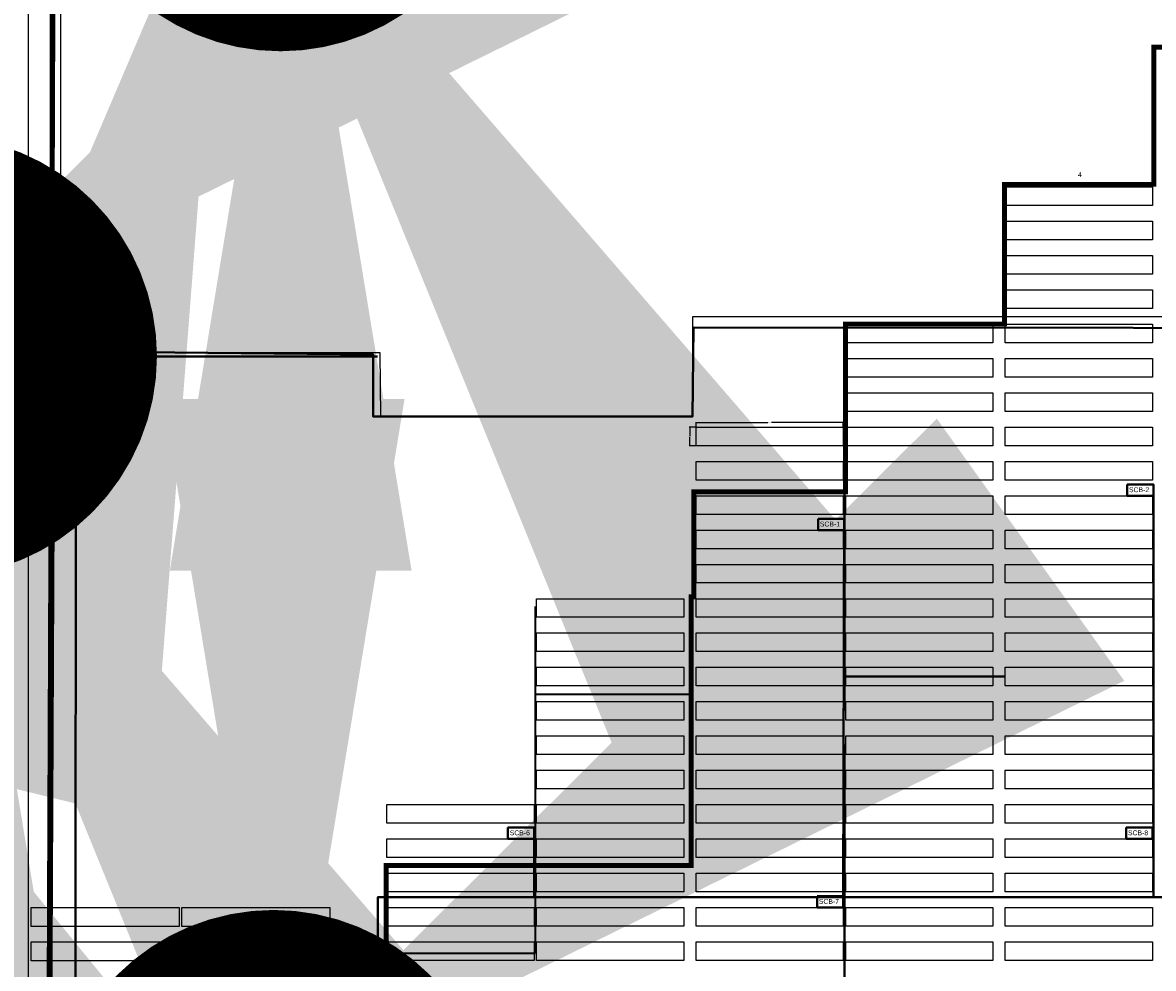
# Model space of a CAD drawing. Header units: inches. Extents: x 727810 to 1461440, y 2714588 to 5435005.
# Tile 212 of 233: x 729947 to 730178, y 2715958 to 2716151. Entities that reach past the tile are written whole.
import ezdxf

# ---------------------------------------------------------------- set-up
doc = ezdxf.new("R2010")
doc.units = ezdxf.units.IN
doc.header["$MEASUREMENT"] = 0
doc.linetypes.add('DIVIDEX2', pattern=[2.5, 1, -0.5, 0, -0.5, 0, -0.5])
doc.linetypes.add('HIDDEN', pattern=[0.375, 0.25, -0.125])
for name, color, linetype in [('31 new tables', 7, 'Continuous'), ('BHEL Make', 1, 'Continuous'), ('DETAILS', 7, 'Continuous'), ('Emvee', 3, 'Continuous'), ('Idle', 4, 'Continuous'), ('Inverter Room', 7, 'Continuous'), ('Mundra 335', 7, 'Continuous'), ('pl cable iength', 7, 'Continuous'), ('POLYLINE', 3, 'Continuous'), ('ROAD', 7, 'Continuous'), ('SCB', 7, 'Continuous'), ('SMB Cable', 7, 'Continuous'), ('tranch', 7, 'Continuous')]:
    doc.layers.add(name, color=color, linetype=linetype)
doc.styles.add('BIJU', font='romans.shx', dxfattribs={"width": 0.75, "height": 200})
doc.styles.add('ROMAN', font='romans.shx', dxfattribs={"width": 0.8})
doc.styles.add('ROMANCE', font='romand.shx', dxfattribs={"width": 0.75, "height": 0.2})
doc.styles.add('ROMANS', font='ROMANS.shx', dxfattribs={"height": 10})
doc.styles.get("Standard").update_dxf_attribs({"font": 'arial.ttf'})
doc.dimstyles.new('AM_ANSI$0', dxfattribs={"dimtxt": 0.12, "dimasz": 0.12, "dimexe": 0.1, "dimexo": 0.05, "dimgap": 0.06, "dimtad": 0, "dimtih": 1, "dimtoh": 1, "dimdec": 4, "dimzin": 7, "dimdsep": 46, "dimtxsty": 'Standard', "dimcen": 0, "dimclrd": 256, "dimclre": 256, "dimclrt": 2, "dimadec": 0, "dimazin": 2, "dimtp": 0.1, "dimtm": 0.1, "dimtfac": 0.71, "dimtdec": 4, "dimtofl": 0, "dimtmove": 0, "dimatfit": 3, "dimfxl": 1, "dimtolj": 1, "dimtzin": 7, "dimlwd": -1, "dimlwe": -1, "dimarcsym": 1})
doc.dimstyles.new('DIM200', dxfattribs={"dimtxt": 200, "dimasz": 125, "dimexe": 75, "dimexo": 75, "dimgap": 50, "dimtad": 1, "dimdec": 0, "dimdsep": 46, "dimtxsty": 'BIJU', "dimblk": 'OBLIQUE', "dimcen": 1, "dimdle": 75, "dimclrd": 6, "dimclre": 6, "dimclrt": 3, "dimaunit": 1, "dimadec": 0, "dimazin": 0, "dimtfac": 1, "dimtdec": 0, "dimtmove": 0, "dimatfit": 3, "dimfxl": 1, "dimtolj": 1, "dimtzin": 0, "dimarcsym": 0})
doc.dimstyles.new('ROMANS$7', dxfattribs={"dimscale": 100, "dimtxt": 2.5, "dimasz": 2, "dimexe": 20, "dimexo": 20, "dimgap": 0.5, "dimtad": 1, "dimdec": 0, "dimrnd": 5, "dimzin": 0, "dimdsep": 46, "dimtxsty": 'ROMANS', "dimcen": 0.09, "dimdle": 20, "dimclrd": 256, "dimclre": 256, "dimclrt": 3, "dimadec": 0, "dimazin": 0, "dimtfac": 20, "dimtdec": 0, "dimtix": 1, "dimtmove": 2, "dimatfit": 3, "dimfxl": 1, "dimtolj": 1, "dimtzin": 0, "dimarcsym": 0})
pattern_1 = [(45, (736461.455475, 2717030.14682), (-0.0220970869, 0.0220970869), [])]
pattern_2 = [(45, (736462.004545, 2717030.14682), (-0.0220970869, 0.0220970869), [])]
pattern_3 = [(135, (734239.38683, 2717638.143756), (-0.0220970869, -0.0220970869), [])]
pattern_4 = [(135, (734239.38683, 2717638.168756), (-0.0220970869, -0.0220970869), [])]
pattern_5 = [(135, (734239.38683, 2717637.46397), (-0.0220970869, -0.0220970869), [])]
pattern_6 = [(135, (734239.38683, 2717636.759183), (-0.0220970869, -0.0220970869), [])]
pattern_7 = [(135, (734239.38683, 2717636.054397), (-0.0220970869, -0.0220970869), [])]

# ---------------------------------------------------------------- blocks, each defined once
blk = doc.blocks.new('A$C9b3a755d')
at = {"layer": 'Inverter Room'}
h = blk.add_hatch(dxfattribs=at)
h.set_pattern_fill('ANSI31', color=5, scale=100)
h.set_pattern_definition([(45, (-16523.5, -269713), (-8.83883476, 8.83883476), [])])
edge = h.paths.add_edge_path()
edge.add_arc((0, 0), 19.5, 0, 360)
h.paths.add_polyline_path([(-40, -40), (40, -40), (40, 40), (-40, 40)])
at = {"layer": 'Inverter Room', "color": 5}
blk.add_lwpolyline([(-40, -40), (40, -40), (40, 40), (-40, 40)], close=True, dxfattribs=at)
blk.add_circle((0, 0), 19.5, dxfattribs=at)
blk = doc.blocks.new('*D208')
at = {"layer": 'Defpoints', "color": 0, "transparency": 16777216}
for p in [(730084.4, 2716067.98), (730083.11, 2716064.18), (730084.4, 2716064.18)]:
    blk.add_point(p, dxfattribs=at)
at = {"layer": 'tranch', "linetype": 'ByBlock', "transparency": 16777216}
for p, q in [((730084.35, 2716067.98), (730083.01, 2716067.98)), ((730083.11, 2716067.86), (730083.11, 2716066.2)), ((730083.11, 2716064.3), (730083.11, 2716065.95)), ((730084.35, 2716064.18), (730083.01, 2716064.18))]:
    blk.add_line(p, q, dxfattribs=at)
at = {"layer": 'tranch', "transparency": 16777216}
for points in [[(730083.09, 2716067.86), (730083.13, 2716067.86), (730083.11, 2716067.98)], [(730083.09, 2716064.3), (730083.13, 2716064.3), (730083.11, 2716064.18)]]:
    blk.add_solid(points, dxfattribs=at)
at = {"layer": 'tranch', "color": 2, "transparency": 16777216, "insert": (730083.11, 2716066.08), "char_height": 0.12, "attachment_point": 5}
blk.add_mtext('\\A1;3.8000', dxfattribs=at)
blk = doc.blocks.new('*D209')
at = {"layer": 'Defpoints', "color": 0, "transparency": 16777216}
for p in [(730114.44, 2716068.91), (730084.4, 2716067.98), (730114.44, 2716067.98)]:
    blk.add_point(p, dxfattribs=at)
at = {"layer": 'tranch', "linetype": 'ByBlock', "transparency": 16777216}
for p, q in [((730084.4, 2716068.03), (730084.4, 2716069.01)), ((730084.52, 2716068.91), (730099.07, 2716068.91)), ((730114.32, 2716068.91), (730099.78, 2716068.91)), ((730114.44, 2716068.03), (730114.44, 2716069.01))]:
    blk.add_line(p, q, dxfattribs=at)
at = {"layer": 'tranch', "transparency": 16777216}
for points in [[(730084.52, 2716068.93), (730084.52, 2716068.89), (730084.4, 2716068.91)], [(730114.32, 2716068.93), (730114.32, 2716068.89), (730114.44, 2716068.91)]]:
    blk.add_solid(points, dxfattribs=at)
at = {"layer": 'tranch', "color": 2, "transparency": 16777216, "insert": (730099.42, 2716068.91), "char_height": 0.12, "attachment_point": 5}
blk.add_mtext('\\A1;30.0400', dxfattribs=at)
blk = doc.blocks.new('1')
at = {"layer": 'Inverter Room', "ltscale": 0.5}
h = blk.add_hatch(dxfattribs=at)
h.set_pattern_fill('ANSI31', color=8, scale=0.25)
h.set_pattern_definition([(45, (734055.56443, 2717631.245295), (-0.0220970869, 0.0220970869), [])])
h.paths.add_polyline_path([(735045.67, 2716223.96), (735045.67, 2716224.31), (735045.32, 2716224.31), (735045.32, 2716223.96)])
at = {"layer": 'Inverter Room', "linetype": 'Continuous'}
h = blk.add_hatch(dxfattribs=at)
h.set_pattern_fill('ANSI31', color=8, scale=0.25, angle=90)
h.set_pattern_definition(pattern_3)
h.paths.add_polyline_path([(735046.08, 2716222.77), (735046.18, 2716222.77), (735046.18, 2716223.45), (735046.08, 2716223.45)])
h = blk.add_hatch(dxfattribs=at)
h.set_pattern_fill('ANSI31', color=8, scale=0.25, angle=90)
h.set_pattern_definition(pattern_4)
h.paths.add_polyline_path([(735046.08, 2716222.75), (735046.18, 2716222.75), (735046.18, 2716222.07), (735046.08, 2716222.07)])
h = blk.add_hatch(dxfattribs=at)
h.set_pattern_fill('ANSI31', color=8, scale=0.25)
h.set_pattern_definition(pattern_1)
h.paths.add_polyline_path([(735046.18, 2716223.45), (735046.18, 2716223.35), (735046.76, 2716223.35), (735046.76, 2716223.45)])
h = blk.add_hatch(dxfattribs=at)
h.set_pattern_fill('ANSI31', color=8, scale=0.25)
h.set_pattern_definition(pattern_2)
h.paths.add_polyline_path([(735046.79, 2716223.45), (735046.79, 2716223.35), (735047.38, 2716223.35), (735047.38, 2716223.45)])
h = blk.add_hatch(dxfattribs=at)
h.set_pattern_fill('ANSI31', color=8, scale=0.25, angle=90)
h.set_pattern_definition(pattern_3)
h.paths.add_polyline_path([(735047.48, 2716222.77), (735047.38, 2716222.77), (735047.38, 2716223.45), (735047.48, 2716223.45)])
h = blk.add_hatch(dxfattribs=at)
h.set_pattern_fill('ANSI31', color=8, scale=0.25, angle=90)
h.set_pattern_definition(pattern_4)
h.paths.add_polyline_path([(735047.48, 2716222.75), (735047.38, 2716222.75), (735047.38, 2716222.07), (735047.48, 2716222.07)])
at = {"layer": 'Inverter Room', "ltscale": 0.5}
h = blk.add_hatch(dxfattribs=at)
h.set_pattern_fill('ANSI31', color=8, scale=0.25)
h.set_pattern_definition([(45, (734057.99443, 2717631.245295), (-0.0220970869, 0.0220970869), [])])
h.paths.add_polyline_path([(735047.9, 2716224.31), (735047.9, 2716223.96), (735048.25, 2716223.96), (735048.25, 2716224.31)])
at = {"layer": 'Inverter Room', "linetype": 'Continuous'}
h = blk.add_hatch(dxfattribs=at)
h.set_pattern_fill('ANSI31', color=8, scale=0.25, angle=90)
h.set_pattern_definition(pattern_5)
h.paths.add_polyline_path([(735046.08, 2716222.04), (735046.18, 2716222.04), (735046.18, 2716221.36), (735046.08, 2716221.36)])
h = blk.add_hatch(dxfattribs=at)
h.set_pattern_fill('ANSI31', color=8, scale=0.25, angle=90)
h.set_pattern_definition(pattern_6)
h.paths.add_polyline_path([(735046.08, 2716221.34), (735046.18, 2716221.34), (735046.18, 2716220.66), (735046.08, 2716220.66)])
h = blk.add_hatch(dxfattribs=at)
h.set_pattern_fill('ANSI31', color=8, scale=0.25, angle=90)
h.set_pattern_definition(pattern_7)
h.paths.add_polyline_path([(735046.08, 2716220.14), (735046.18, 2716220.14), (735046.18, 2716220.63), (735046.08, 2716220.63)])
h = blk.add_hatch(dxfattribs=at)
h.set_pattern_fill('ANSI31', color=8, scale=0.25, angle=90)
h.set_pattern_definition(pattern_5)
h.paths.add_polyline_path([(735047.48, 2716222.04), (735047.38, 2716222.04), (735047.38, 2716221.36), (735047.48, 2716221.36)])
h = blk.add_hatch(dxfattribs=at)
h.set_pattern_fill('ANSI31', color=8, scale=0.25, angle=90)
h.set_pattern_definition(pattern_6)
h.paths.add_polyline_path([(735047.48, 2716221.34), (735047.38, 2716221.34), (735047.38, 2716220.66), (735047.48, 2716220.66)])
h = blk.add_hatch(dxfattribs=at)
h.set_pattern_fill('ANSI31', color=8, scale=0.25, angle=90)
h.set_pattern_definition(pattern_7)
h.paths.add_polyline_path([(735047.48, 2716220.14), (735047.38, 2716220.14), (735047.38, 2716220.63), (735047.48, 2716220.63)])
at = {"layer": 'Inverter Room', "ltscale": 0.5}
h = blk.add_hatch(dxfattribs=at)
h.set_pattern_fill('ANSI31', color=8, scale=0.25)
h.set_pattern_definition([(45, (734055.56443, 2717625.581295), (-0.0220970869, 0.0220970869), [])])
h.paths.add_polyline_path([(735045.67, 2716218.3), (735045.67, 2716218.65), (735045.32, 2716218.65), (735045.32, 2716218.3)])
at = {"layer": 'Inverter Room', "linetype": 'Continuous'}
h = blk.add_hatch(dxfattribs=at)
h.set_pattern_fill('ANSI31', color=8, scale=0.25)
h.set_pattern_definition(pattern_1)
h.paths.add_polyline_path([(735046.18, 2716220.14), (735046.18, 2716220.24), (735046.76, 2716220.24), (735046.76, 2716220.14)])
h = blk.add_hatch(dxfattribs=at)
h.set_pattern_fill('ANSI31', color=8, scale=0.25)
h.set_pattern_definition(pattern_2)
h.paths.add_polyline_path([(735046.79, 2716220.14), (735046.79, 2716220.24), (735047.38, 2716220.24), (735047.38, 2716220.14)])
at = {"layer": 'Inverter Room', "ltscale": 0.5}
h = blk.add_hatch(dxfattribs=at)
h.set_pattern_fill('ANSI31', color=8, scale=0.25)
h.set_pattern_definition([(45, (734057.99443, 2717625.581295), (-0.0220970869, 0.0220970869), [])])
h.paths.add_polyline_path([(735047.9, 2716218.65), (735047.9, 2716218.3), (735048.25, 2716218.3), (735048.25, 2716218.65)])
at = {"layer": 'Inverter Room', "ltscale": 2}
for p, q in [((735048.54, 2716224.14), (735044.47, 2716224.14)), ((735045.47, 2716224.71), (735045.47, 2716217.85)), ((735048.1, 2716224.69), (735048.1, 2716217.85)), ((735048.54, 2716218.47), (735044.47, 2716218.47))]:
    blk.add_line(p, q, dxfattribs=at)
at = {"layer": 'Inverter Room', "color": 2, "linetype": 'HIDDEN', "ltscale": 7}
for p, q in [((735048.19, 2716224.18), (735045.27, 2716224.18)), ((735045.59, 2716224.36), (735045.59, 2716218.25)), ((735047.55, 2716224.36), (735047.55, 2716218.25)), ((735046.18, 2716222.14), (735045.27, 2716222.14)), ((735048.3, 2716222.12), (735047.38, 2716222.12)), ((735048.3, 2716219.43), (735045.27, 2716219.43)), ((735046.72, 2716220.24), (735046.72, 2716218.25))]:
    blk.add_line(p, q, dxfattribs=at)
at = {"layer": 'Inverter Room', "color": 2}
for p, q in [((735048.19, 2716224.01), (735045.27, 2716224.01)), ((735045.77, 2716224.36), (735045.77, 2716218.25)), ((735047.76, 2716224.36), (735047.76, 2716218.25)), ((735046.18, 2716221.94), (735045.27, 2716221.94)), ((735048.3, 2716221.94), (735047.38, 2716221.94)), ((735048.3, 2716219.26), (735045.27, 2716219.26)), ((735046.93, 2716220.24), (735046.93, 2716218.25))]:
    blk.add_line(p, q, dxfattribs=at)
at = {"layer": 'Inverter Room', "ltscale": 0.5}
for p, q in [((735045.27, 2716223.91), (735045.27, 2716218.7)), ((735045.72, 2716224.36), (735047.85, 2716224.36)), ((735047.38, 2716223.35), (735046.18, 2716223.35)), ((735046.18, 2716223.35), (735046.18, 2716220.24)), ((735047.38, 2716223.35), (735047.38, 2716220.24)), ((735048.3, 2716223.91), (735048.3, 2716218.7)), ((735047.85, 2716218.25), (735045.72, 2716218.25)), ((735047.38, 2716220.24), (735046.18, 2716220.24))]:
    blk.add_line(p, q, dxfattribs=at)
at = {"layer": 'Inverter Room', "color": 5, "linetype": 'DIVIDEX2'}
for p, q in [((735045.33, 2716223.91), (735045.33, 2716219.02)), ((735045.72, 2716224.29), (735047.87, 2716224.29)), ((735048.23, 2716223.91), (735048.23, 2716219.02)), ((735045.63, 2716218.31), (735046.03, 2716218.31)), ((735047.59, 2716218.31), (735047.85, 2716218.31))]:
    blk.add_line(p, q, dxfattribs=at)
at = {"layer": 'Inverter Room', "color": 1, "linetype": 'HIDDEN', "ltscale": 7}
for p, q in [((735045.5, 2716223.92), (735045.5, 2716223.58)), ((735048.07, 2716223.58), (735045.5, 2716223.58)), ((735045.95, 2716223.35), (735045.5, 2716223.35)), ((735045.5, 2716223.35), (735045.5, 2716220.24)), ((735045.72, 2716224.13), (735047.85, 2716224.13)), ((735045.95, 2716223.35), (735045.95, 2716220.24)), ((735048.07, 2716223.35), (735047.61, 2716223.35)), ((735047.61, 2716223.35), (735047.61, 2716220.24)), ((735048.07, 2716223.91), (735048.07, 2716223.58)), ((735048.07, 2716223.35), (735048.07, 2716220.24)), ((735045.95, 2716220.24), (735045.5, 2716220.24)), ((735048.07, 2716220.01), (735045.5, 2716220.01)), ((735045.5, 2716220.01), (735045.5, 2716218.7)), ((735047.85, 2716218.48), (735045.72, 2716218.48)), ((735048.07, 2716220.24), (735047.61, 2716220.24)), ((735048.07, 2716220.01), (735048.07, 2716218.7))]:
    blk.add_line(p, q, dxfattribs=at)
at = {"layer": 'Inverter Room', "color": 0, "ltscale": 0.5}
for p, q in [((735046.03, 2716218.48), (735046.03, 2716216.1)), ((735047.53, 2716218.2), (735046.03, 2716218.2)), ((735047.53, 2716218.48), (735047.53, 2716216.1)), ((735047.53, 2716217.9), (735046.03, 2716217.9)), ((735047.53, 2716217.6), (735046.03, 2716217.6)), ((735047.48, 2716217.3), (735046.03, 2716217.3)), ((735047.53, 2716217), (735046.03, 2716217)), ((735047.53, 2716216.7), (735046.03, 2716216.7)), ((735047.53, 2716216.4), (735046.03, 2716216.4)), ((735047.53, 2716216.1), (735046.03, 2716216.1))]:
    blk.add_line(p, q, dxfattribs=at)
at = {"layer": 'Inverter Room', "linetype": 'HIDDEN', "ltscale": 7}
for points in [[(735045.27, 2716223.91), (735045.72, 2716223.91), (735045.72, 2716224.36), (735045.27, 2716224.36)], [(735047.85, 2716223.91), (735048.3, 2716223.91), (735048.3, 2716224.36), (735047.85, 2716224.36)], [(735045.27, 2716218.25), (735045.72, 2716218.25), (735045.72, 2716218.7), (735045.27, 2716218.7)], [(735047.85, 2716218.25), (735048.3, 2716218.25), (735048.3, 2716218.7), (735047.85, 2716218.7)]]:
    blk.add_lwpolyline(points, close=True, dxfattribs=at)
at = {"layer": 'Inverter Room', "color": 8, "ltscale": 0.5}
for points in [[(735045.32, 2716223.96), (735045.67, 2716223.96), (735045.67, 2716224.31), (735045.32, 2716224.31)], [(735047.9, 2716223.96), (735048.25, 2716223.96), (735048.25, 2716224.31), (735047.9, 2716224.31)], [(735045.32, 2716218.3), (735045.67, 2716218.3), (735045.67, 2716218.65), (735045.32, 2716218.65)], [(735047.9, 2716218.3), (735048.25, 2716218.3), (735048.25, 2716218.65), (735047.9, 2716218.65)]]:
    blk.add_lwpolyline(points, close=True, dxfattribs=at)
at = {"layer": 'Inverter Room', "color": 8, "linetype": 'Continuous'}
for points in [[(735046.08, 2716222.77), (735046.18, 2716222.77), (735046.18, 2716223.45), (735046.08, 2716223.45)], [(735046.08, 2716222.75), (735046.18, 2716222.75), (735046.18, 2716222.07), (735046.08, 2716222.07)], [(735046.18, 2716223.45), (735046.18, 2716223.35), (735046.76, 2716223.35), (735046.76, 2716223.45)], [(735046.79, 2716223.45), (735046.79, 2716223.35), (735047.38, 2716223.35), (735047.38, 2716223.45)], [(735047.48, 2716222.77), (735047.38, 2716222.77), (735047.38, 2716223.45), (735047.48, 2716223.45)], [(735047.48, 2716222.75), (735047.38, 2716222.75), (735047.38, 2716222.07), (735047.48, 2716222.07)], [(735046.08, 2716222.04), (735046.18, 2716222.04), (735046.18, 2716221.36), (735046.08, 2716221.36)], [(735046.08, 2716221.34), (735046.18, 2716221.34), (735046.18, 2716220.66), (735046.08, 2716220.66)], [(735046.08, 2716220.63), (735046.18, 2716220.63), (735046.18, 2716220.14), (735046.08, 2716220.14)], [(735047.48, 2716222.04), (735047.38, 2716222.04), (735047.38, 2716221.36), (735047.48, 2716221.36)], [(735047.48, 2716221.34), (735047.38, 2716221.34), (735047.38, 2716220.66), (735047.48, 2716220.66)], [(735047.48, 2716220.63), (735047.38, 2716220.63), (735047.38, 2716220.14), (735047.48, 2716220.14)], [(735046.18, 2716220.14), (735046.18, 2716220.24), (735046.76, 2716220.24), (735046.76, 2716220.14)], [(735046.79, 2716220.14), (735046.79, 2716220.24), (735047.38, 2716220.24), (735047.38, 2716220.14)]]:
    blk.add_lwpolyline(points, close=True, dxfattribs=at)
at = {"layer": 'Inverter Room', "color": 6, "const_width": 0.0323}
for points in [[(735045.89, 2716222.14, -1), (735045.86, 2716222.14, -1)], [(735045.89, 2716221.95, -1), (735045.86, 2716221.95, -1)], [(735047.97, 2716222.11, -1), (735047.94, 2716222.11, -1)], [(735047.97, 2716221.94, -1), (735047.94, 2716221.94, -1)], [(735046.74, 2716219.73, -1), (735046.71, 2716219.73, -1)], [(735046.94, 2716219.73, -1), (735046.91, 2716219.73, -1)], [(735047.97, 2716219.43, -1), (735047.94, 2716219.43, -1)], [(735047.97, 2716219.26, -1), (735047.94, 2716219.26, -1)]]:
    blk.add_lwpolyline(points, format="xyb", close=True, dxfattribs=at)
at = {"layer": 'Inverter Room', "linetype": 'ByBlock', "ltscale": 0.5}
for centre, radius in [((735045.47, 2716224.85), 0.14), ((735048.1, 2716224.85), 0.158), ((735044.32, 2716224.14), 0.152), ((735044.31, 2716218.47), 0.164)]:
    blk.add_circle(centre, radius, dxfattribs=at)
at = {"layer": 'Inverter Room', "xscale": -0.001, "yscale": 0.001, "zscale": 0.001}
for p in [(735045.33, 2716223.81), (735048.23, 2716223.81), (735045.33, 2716222.53), (735045.33, 2716221.49), (735045.33, 2716220.7), (735048.23, 2716222.53), (735048.23, 2716221.49), (735048.23, 2716220.7), (735045.33, 2716219.74), (735045.33, 2716218.78), (735048.23, 2716219.74), (735048.23, 2716218.78)]:
    blk.add_blockref('A$C9b3a755d', p, dxfattribs=at)
at = {"layer": 'Inverter Room', "yscale": 0.001, "zscale": 0.001, "rotation": 90}
for p, xscale in [((735045.82, 2716224.29), -0.001), ((735046.13, 2716224.29), -0.001), ((735046.74, 2716224.29), -0.001), ((735047.25, 2716224.29), -0.001), ((735047.8, 2716224.29), 0.001), ((735045.96, 2716218.31), -0.001), ((735047.59, 2716218.31), 0.001)]:
    blk.add_blockref('A$C9b3a755d', p, dxfattribs=dict(at, xscale=xscale))
at = {"layer": 'Inverter Room', "ltscale": 6, "style": 'ROMANCE', "width": 0.75}
for s, p in [('1', (735045.4, 2716224.75)), ('2', (735048.03, 2716224.75)), ('A', (735044.25, 2716224.05)), ('B', (735044.24, 2716218.37))]:
    blk.add_text(s, height=0.2, dxfattribs=at).set_placement(p)
at = {"layer": 'Inverter Room', "color": 3, "linetype": 'Continuous', "style": 'ROMANS', "width": 0.8}
for s, p in [('B3', (735045.24, 2716223.33)), ('B4', (735046.37, 2716223.02)), ('B4', (735047.35, 2716222.99)), ('B3', (735048.48, 2716223.07)), ('B4', (735046.37, 2716220.32)), ('B4', (735047.35, 2716220.29)), ('B3', (735045.19, 2716218.7)), ('B3', (735048.49, 2716218.76))]:
    blk.add_text(s, height=0.15, rotation=90, dxfattribs=at).set_placement(p)
for s, p in [('B2', (735046.64, 2716223.14)), ('B1', (735046.7, 2716224.39)), ('B1', (735045.99, 2716218.51))]:
    blk.add_text(s, height=0.15, dxfattribs=at).set_placement(p)
at = {"layer": 'Inverter Room', "color": 3, "ltscale": 6, "style": 'ROMAN', "width": 0.8}
for s, p in [('T', (735046.56, 2716221.24)), ('8Q@200C/C', (735046.58, 2716221.1)), ('TOP & BOTTOM', (735046.86, 2716221.02))]:
    blk.add_text(s, height=0.15, rotation=90, dxfattribs=at).set_placement(p)
at = {"layer": 'Inverter Room', "ltscale": 0.5}
blk.add_leader([(735045.88, 2716220.99), (735046.64, 2716220.99), (735046.64, 2716222.24)], dimstyle='ROMANS$7', override={"dimtxt": 150, "dimasz": 0.9, "dimtad": 0, "dimldrblk": 'Dot', "dimtfill": 1, "dimarcsym": 1}, dxfattribs=at)
at = {"layer": 'Inverter Room', "ltscale": 450}
for points in [[(735047.95, 2716220.24), (735047.95, 2716220.97)], [(735047.95, 2716220.02), (735047.95, 2716219.29)]]:
    blk.add_leader(points, dimstyle='DIM200', override={"dimasz": 150}, dxfattribs=at)

msp = doc.modelspace()

# ---------------------------------------------------------------- linework, layer by layer
at = {"layer": '31 new tables'}
msp.add_lwpolyline([(730512.35451, 2716305.21551), (730512.35451, 2716232.93568), (730515.42673, 2716233.05702), (730515.42673, 2716090.46762), (730083.69042, 2716090.46762), (730083.69042, 2716070.16149), (730020.07637, 2716070.16959), (730019.98675, 2716083.11019), (729954.83228, 2716083.11019), (729954.9219, 2716305.33684)], close=True, dxfattribs=at)
at = {"layer": 'BHEL Make', "color": 1}
for points in [[(729948.75905, 2715969.97565), (729978.97905, 2715969.97565), (729978.97905, 2715966.11565), (729948.75905, 2715966.11565), (729948.75905, 2715969.97565)], [(729948.75905, 2715962.97565), (729978.97905, 2715962.97565), (729978.97905, 2715959.11565), (729948.75905, 2715959.11565), (729948.75905, 2715962.97565)]]:
    msp.add_lwpolyline(points, dxfattribs=at)
at = {"layer": 'DETAILS', "color": 1, "lineweight": 40}
for p, q in [((729952.7748, 2716186.63014, -0.148), (729952.7748, 2715701.02092, -0.148)), ((729952.7748, 2716186.63014, -0.148), (729952.7748, 2715701.02092, -0.148)), ((729921.64287, 2716077.08515), (729952.7748, 2716077.08515, -0.148)), ((729921.64287, 2716077.08515), (729952.7748, 2716077.08515, -0.148))]:
    msp.add_line(p, q, dxfattribs=at)
at = {"layer": 'DETAILS', "color": 6, "lineweight": 40}
for points in [[(730177.70494, 2716056.27721), (730177.70494, 2715972.06561)], [(730240.17494, 2716053.97559), (730239.72494, 2715972.06561), (730019.48137, 2715972.06561), (730019.48137, 2715935.04054), (729978.15792, 2715934.95759)], [(730114.64494, 2716049.27721), (730114.44734, 2715972.06561)], [(730051.38494, 2715986.27721), (730051.38494, 2715972.06561)]]:
    msp.add_lwpolyline(points, dxfattribs=at)
at = {"layer": 'Emvee', "color": 3}
for points in [[(730147.46494, 2716116.97559), (730177.50494, 2716116.97559), (730177.50494, 2716113.17559), (730147.46494, 2716113.17559), (730147.46494, 2716116.97559)], [(730147.46494, 2716109.97559), (730177.50494, 2716109.97559), (730177.50494, 2716106.17559), (730147.46494, 2716106.17559), (730147.46494, 2716109.97559)], [(730147.46494, 2716102.97559), (730177.50494, 2716102.97559), (730177.50494, 2716099.17559), (730147.46494, 2716099.17559), (730147.46494, 2716102.97559)], [(730147.46494, 2716095.97559), (730177.50494, 2716095.97559), (730177.50494, 2716092.17559), (730147.46494, 2716092.17559), (730147.46494, 2716095.97559)]]:
    msp.add_lwpolyline(points, dxfattribs=at)
at = {"layer": 'Emvee'}
for points in [[(730114.94494, 2716088.97559), (730144.98494, 2716088.97559), (730144.98494, 2716085.17559), (730114.94494, 2716085.17559), (730114.94494, 2716088.97559)], [(730147.46494, 2716088.97559), (730177.50494, 2716088.97559), (730177.50494, 2716085.17559), (730147.46494, 2716085.17559), (730147.46494, 2716088.97559)], [(730114.94494, 2716081.97559), (730144.98494, 2716081.97559), (730144.98494, 2716078.17559), (730114.94494, 2716078.17559), (730114.94494, 2716081.97559)], [(730147.46494, 2716081.97559), (730177.50494, 2716081.97559), (730177.50494, 2716078.17559), (730147.46494, 2716078.17559), (730147.46494, 2716081.97559)], [(730114.94494, 2716074.97559), (730144.98494, 2716074.97559), (730144.98494, 2716071.17559), (730114.94494, 2716071.17559), (730114.94494, 2716074.97559)], [(730147.46494, 2716074.97559), (730177.50494, 2716074.97559), (730177.50494, 2716071.17559), (730147.46494, 2716071.17559), (730147.46494, 2716074.97559)], [(730114.94494, 2716067.97559), (730144.98494, 2716067.97559), (730144.98494, 2716064.17559), (730114.94494, 2716064.17559), (730114.94494, 2716067.97559)], [(730147.46494, 2716067.97559), (730177.50494, 2716067.97559), (730177.50494, 2716064.17559), (730147.46494, 2716064.17559), (730147.46494, 2716067.97559)], [(730114.94494, 2716060.97559), (730144.98494, 2716060.97559), (730144.98494, 2716057.17559), (730114.94494, 2716057.17559), (730114.94494, 2716060.97559)], [(730147.46494, 2716060.97559), (730177.50494, 2716060.97559), (730177.50494, 2716057.17559), (730147.46494, 2716057.17559), (730147.46494, 2716060.97559)], [(730084.40494, 2716053.97559), (730114.44494, 2716053.97559), (730114.44494, 2716050.17559), (730084.40494, 2716050.17559), (730084.40494, 2716053.97559)], [(730114.94494, 2716053.97559), (730144.98494, 2716053.97559), (730144.98494, 2716050.17559), (730114.94494, 2716050.17559), (730114.94494, 2716053.97559)], [(730147.46494, 2716053.97559), (730177.50494, 2716053.97559), (730177.50494, 2716050.17559), (730147.46494, 2716050.17559), (730147.46494, 2716053.97559)], [(730084.40494, 2716046.97559), (730114.44494, 2716046.97559), (730114.44494, 2716043.17559), (730084.40494, 2716043.17559), (730084.40494, 2716046.97559)], [(730114.94494, 2716046.97559), (730144.98494, 2716046.97559), (730144.98494, 2716043.17559), (730114.94494, 2716043.17559), (730114.94494, 2716046.97559)], [(730147.46494, 2716046.97559), (730177.50494, 2716046.97559), (730177.50494, 2716043.17559), (730147.46494, 2716043.17559), (730147.46494, 2716046.97559)], [(730084.40494, 2716039.97559), (730114.44494, 2716039.97559), (730114.44494, 2716036.17559), (730084.40494, 2716036.17559), (730084.40494, 2716039.97559)], [(730114.94494, 2716039.97559), (730144.98494, 2716039.97559), (730144.98494, 2716036.17559), (730114.94494, 2716036.17559), (730114.94494, 2716039.97559)], [(730147.46494, 2716039.97559), (730177.50494, 2716039.97559), (730177.50494, 2716036.17559), (730147.46494, 2716036.17559), (730147.46494, 2716039.97559)], [(730051.88494, 2716032.97559), (730081.92494, 2716032.97559), (730081.92494, 2716029.17559), (730051.88494, 2716029.17559), (730051.88494, 2716032.97559)], [(730084.40494, 2716032.97559), (730114.44494, 2716032.97559), (730114.44494, 2716029.17559), (730084.40494, 2716029.17559), (730084.40494, 2716032.97559)], [(730114.94494, 2716032.97559), (730144.98494, 2716032.97559), (730144.98494, 2716029.17559), (730114.94494, 2716029.17559), (730114.94494, 2716032.97559)], [(730147.46494, 2716032.97559), (730177.50494, 2716032.97559), (730177.50494, 2716029.17559), (730147.46494, 2716029.17559), (730147.46494, 2716032.97559)], [(730051.88494, 2716025.97559), (730081.92494, 2716025.97559), (730081.92494, 2716022.17559), (730051.88494, 2716022.17559), (730051.88494, 2716025.97559)], [(730084.40494, 2716025.97559), (730114.44494, 2716025.97559), (730114.44494, 2716022.17559), (730084.40494, 2716022.17559), (730084.40494, 2716025.97559)], [(730114.94494, 2716025.97559), (730144.98494, 2716025.97559), (730144.98494, 2716022.17559), (730114.94494, 2716022.17559), (730114.94494, 2716025.97559)], [(730147.46494, 2716025.97559), (730177.50494, 2716025.97559), (730177.50494, 2716022.17559), (730147.46494, 2716022.17559), (730147.46494, 2716025.97559)], [(730051.88494, 2716018.97559), (730081.92494, 2716018.97559), (730081.92494, 2716015.17559), (730051.88494, 2716015.17559), (730051.88494, 2716018.97559)], [(730084.40494, 2716018.97559), (730114.44494, 2716018.97559), (730114.44494, 2716015.17559), (730084.40494, 2716015.17559), (730084.40494, 2716018.97559)], [(730114.94494, 2716018.97559), (730144.98494, 2716018.97559), (730144.98494, 2716015.17559), (730114.94494, 2716015.17559), (730114.94494, 2716018.97559)], [(730147.46494, 2716018.97559), (730177.50494, 2716018.97559), (730177.50494, 2716015.17559), (730147.46494, 2716015.17559), (730147.46494, 2716018.97559)], [(730051.88494, 2716011.97559), (730081.92494, 2716011.97559), (730081.92494, 2716008.17559), (730051.88494, 2716008.17559), (730051.88494, 2716011.97559)], [(730084.40494, 2716011.97559), (730114.44494, 2716011.97559), (730114.44494, 2716008.17559), (730084.40494, 2716008.17559), (730084.40494, 2716011.97559)], [(730114.94494, 2716011.97559), (730144.98494, 2716011.97559), (730144.98494, 2716008.17559), (730114.94494, 2716008.17559), (730114.94494, 2716011.97559)], [(730147.46494, 2716011.97559), (730177.50494, 2716011.97559), (730177.50494, 2716008.17559), (730147.46494, 2716008.17559), (730147.46494, 2716011.97559)], [(730051.88494, 2716004.97559), (730081.92494, 2716004.97559), (730081.92494, 2716001.17559), (730051.88494, 2716001.17559), (730051.88494, 2716004.97559)], [(730084.40494, 2716004.97559), (730114.44494, 2716004.97559), (730114.44494, 2716001.17559), (730084.40494, 2716001.17559), (730084.40494, 2716004.97559)], [(730114.94494, 2716004.97559), (730144.98494, 2716004.97559), (730144.98494, 2716001.17559), (730114.94494, 2716001.17559), (730114.94494, 2716004.97559)], [(730147.46494, 2716004.97559), (730177.50494, 2716004.97559), (730177.50494, 2716001.17559), (730147.46494, 2716001.17559), (730147.46494, 2716004.97559)], [(730051.88494, 2715997.97559), (730081.92494, 2715997.97559), (730081.92494, 2715994.17559), (730051.88494, 2715994.17559), (730051.88494, 2715997.97559)], [(730084.40494, 2715997.97559), (730114.44494, 2715997.97559), (730114.44494, 2715994.17559), (730084.40494, 2715994.17559), (730084.40494, 2715997.97559)], [(730114.94494, 2715997.97559), (730144.98494, 2715997.97559), (730144.98494, 2715994.17559), (730114.94494, 2715994.17559), (730114.94494, 2715997.97559)], [(730147.46494, 2715997.97559), (730177.50494, 2715997.97559), (730177.50494, 2715994.17559), (730147.46494, 2715994.17559), (730147.46494, 2715997.97559)], [(730021.34494, 2715990.97559), (730051.38494, 2715990.97559), (730051.38494, 2715987.17559), (730021.34494, 2715987.17559), (730021.34494, 2715990.97559)], [(730051.88494, 2715990.97559), (730081.92494, 2715990.97559), (730081.92494, 2715987.17559), (730051.88494, 2715987.17559), (730051.88494, 2715990.97559)], [(730084.40494, 2715990.97559), (730114.44494, 2715990.97559), (730114.44494, 2715987.17559), (730084.40494, 2715987.17559), (730084.40494, 2715990.97559)], [(730114.94494, 2715990.97559), (730144.98494, 2715990.97559), (730144.98494, 2715987.17559), (730114.94494, 2715987.17559), (730114.94494, 2715990.97559)], [(730147.46494, 2715990.97559), (730177.50494, 2715990.97559), (730177.50494, 2715987.17559), (730147.46494, 2715987.17559), (730147.46494, 2715990.97559)], [(730021.34494, 2715983.97559), (730051.38494, 2715983.97559), (730051.38494, 2715980.17559), (730021.34494, 2715980.17559), (730021.34494, 2715983.97559)], [(730051.88494, 2715983.97559), (730081.92494, 2715983.97559), (730081.92494, 2715980.17559), (730051.88494, 2715980.17559), (730051.88494, 2715983.97559)], [(730084.40494, 2715983.97559), (730114.44494, 2715983.97559), (730114.44494, 2715980.17559), (730084.40494, 2715980.17559), (730084.40494, 2715983.97559)], [(730114.94494, 2715983.97559), (730144.98494, 2715983.97559), (730144.98494, 2715980.17559), (730114.94494, 2715980.17559), (730114.94494, 2715983.97559)], [(730147.46494, 2715983.97559), (730177.50494, 2715983.97559), (730177.50494, 2715980.17559), (730147.46494, 2715980.17559), (730147.46494, 2715983.97559)], [(730021.34494, 2715976.97559), (730051.38494, 2715976.97559), (730051.38494, 2715973.17559), (730021.34494, 2715973.17559), (730021.34494, 2715976.97559)], [(730051.88494, 2715976.97559), (730081.92494, 2715976.97559), (730081.92494, 2715973.17559), (730051.88494, 2715973.17559), (730051.88494, 2715976.97559)], [(730084.40494, 2715976.97559), (730114.44494, 2715976.97559), (730114.44494, 2715973.17559), (730084.40494, 2715973.17559), (730084.40494, 2715976.97559)], [(730114.94494, 2715976.97559), (730144.98494, 2715976.97559), (730144.98494, 2715973.17559), (730114.94494, 2715973.17559), (730114.94494, 2715976.97559)], [(730147.46494, 2715976.97559), (730177.50494, 2715976.97559), (730177.50494, 2715973.17559), (730147.46494, 2715973.17559), (730147.46494, 2715976.97559)], [(730021.34494, 2715969.97559), (730051.38494, 2715969.97559), (730051.38494, 2715966.17559), (730021.34494, 2715966.17559), (730021.34494, 2715969.97559)], [(730051.88494, 2715969.97559), (730081.92494, 2715969.97559), (730081.92494, 2715966.17559), (730051.88494, 2715966.17559), (730051.88494, 2715969.97559)], [(730084.40494, 2715969.97559), (730114.44494, 2715969.97559), (730114.44494, 2715966.17559), (730084.40494, 2715966.17559), (730084.40494, 2715969.97559)], [(730114.94494, 2715969.97559), (730144.98494, 2715969.97559), (730144.98494, 2715966.17559), (730114.94494, 2715966.17559), (730114.94494, 2715969.97559)], [(730147.46494, 2715969.97559), (730177.50494, 2715969.97559), (730177.50494, 2715966.17559), (730147.46494, 2715966.17559), (730147.46494, 2715969.97559)], [(730021.34494, 2715962.97559), (730051.38494, 2715962.97559), (730051.38494, 2715959.17559), (730021.34494, 2715959.17559), (730021.34494, 2715962.97559)], [(730051.88494, 2715962.97559), (730081.92494, 2715962.97559), (730081.92494, 2715959.17559), (730051.88494, 2715959.17559), (730051.88494, 2715962.97559)], [(730084.40494, 2715962.97559), (730114.44494, 2715962.97559), (730114.44494, 2715959.17559), (730084.40494, 2715959.17559), (730084.40494, 2715962.97559)], [(730114.94494, 2715962.97559), (730144.98494, 2715962.97559), (730144.98494, 2715959.17559), (730114.94494, 2715959.17559), (730114.94494, 2715962.97559)], [(730147.46494, 2715962.97559), (730177.50494, 2715962.97559), (730177.50494, 2715959.17559), (730147.46494, 2715959.17559), (730147.46494, 2715962.97559)]]:
    msp.add_lwpolyline(points, dxfattribs=at)
at = {"layer": 'Idle'}
for points in [[(730084.40494, 2716067.97559), (730114.44494, 2716067.97559), (730114.44494, 2716064.17559), (730084.40494, 2716064.17559), (730084.40494, 2716067.97559)], [(730084.40494, 2716060.97559), (730114.44494, 2716060.97559), (730114.44494, 2716057.17559), (730084.40494, 2716057.17559), (730084.40494, 2716060.97559)], [(729990.80494, 2715962.97559), (730020.84494, 2715962.97559), (730020.84494, 2715959.17559), (729990.80494, 2715959.17559), (729990.80494, 2715962.97559)]]:
    msp.add_lwpolyline(points, dxfattribs=at)
at = {"layer": 'Idle', "color": 4}
msp.add_lwpolyline([(729979.47905, 2715962.97565), (730009.69905, 2715962.97565), (730009.69905, 2715959.11565), (729979.47905, 2715959.11565), (729979.47905, 2715962.97565)], dxfattribs=at)
at = {"layer": 'Mundra 335', "color": 2}
msp.add_lwpolyline([(729979.47905, 2715969.97565), (730009.69905, 2715969.97565), (730009.69905, 2715966.11565), (729979.47905, 2715966.11565), (729979.47905, 2715969.97565)], dxfattribs=at)
at = {"layer": 'pl cable iength', "color": 3, "lineweight": 40, "const_width": 1}
for points, elevation in [([(729970.6322, 2716177.59527), (729953.30298, 2716177.59527), (729951.41055, 2715689.19709), (730001.34728, 2715674.47179), (730001.34728, 2715648.00183)], -0.148), ([(729936.80794, 2716080.51122), (729953.20512, 2716080.51122), (729951.41055, 2715689.19709), (730001.34728, 2715674.47179), (730001.34728, 2715648.00183)], 0.29098)]:
    msp.add_lwpolyline(points, dxfattribs=dict(at, elevation=elevation))
at = {"layer": 'POLYLINE', "color": 0, "lineweight": 40}
for points in [[(730442.80458, 2716088.0457), (730083.89503, 2716088.31715), (730083.69042, 2716070.16149), (730018.53272, 2716070.16149), (730018.51562, 2716082.81016), (729957.85311, 2716083.39526), (729957.74026, 2715787.13133), (729957.34995, 2715730.98165), (730025.33457, 2715730.98424), (730155.43941, 2715730.62144), (730155.43941, 2715737.87888), (730172.62508, 2715737.87888), (730172.92235, 2715772.34695), (730205.70977, 2715772.34695)], [(730114.70151, 2716087.39731), (730114.70151, 2716047.94508)], [(730114.70151, 2716010.11703), (730114.70151, 2716047.94508)], [(730147.46494, 2716017.07559), (730114.70151, 2716017.07559)], [(730114.67698, 2716003.21216), (730114.67698, 2715971.14549)], [(730114.67698, 2715971.14549), (730114.67698, 2715940.02151)]]:
    msp.add_lwpolyline(points, dxfattribs=at)
at = {"layer": 'ROAD'}
msp.add_line((729948.20379, 2716321.58101), (729948.08633, 2715702.8277), dxfattribs=at)
at = {"layer": 'SCB', "color": 0, "lineweight": 40}
for points in [[(730172.36499, 2716056.27721), (730177.70494, 2716056.27721), (730177.70494, 2716053.97559), (730172.36499, 2716053.97559)], [(730109.30499, 2716049.27721), (730114.64494, 2716049.27721), (730114.64494, 2716046.97559), (730109.30499, 2716046.97559)], [(730046.04499, 2715986.27721), (730051.38494, 2715986.27721), (730051.38494, 2715983.97559), (730046.04499, 2715983.97559)], [(730172.16499, 2715986.27721), (730177.50494, 2715986.27721), (730177.50494, 2715983.97559), (730172.16499, 2715983.97559)], [(730109.10499, 2715972.27721), (730114.44494, 2715972.27721), (730114.44494, 2715969.97559), (730109.10499, 2715969.97559)]]:
    msp.add_lwpolyline(points, close=True, dxfattribs=at)
at = {"layer": 'SMB Cable', "color": 3, "const_width": 1}
msp.add_lwpolyline([(730021.34494, 2715942.48331), (730021.34494, 2715961.86788), (730021.20938, 2715963.46786), (730021.20938, 2715978.514), (730083.40977, 2715978.514), (730083.40977, 2716033.34805), (730083.94708, 2716033.34805), (730083.94708, 2716054.77228), (730114.89875, 2716054.77228), (730114.89875, 2716089.02353), (730147.34464, 2716089.02353), (730147.34464, 2716117.51494), (730177.78154, 2716117.51494), (730177.78154, 2716145.51659), (730209.32844, 2716145.51659)], dxfattribs=at)
at = {"layer": 'tranch', "const_width": 0.4}
for points in [[(730051.62984, 2716031.38402), (730051.62984, 2715984.98151)], [(730083.26792, 2716017.35085), (730083.26792, 2716009.58085)], [(730083.26792, 2716013.46585), (730051.62984, 2716013.46585)], [(730051.62984, 2715984.98151), (730051.62984, 2715960.61908)], [(730021.1366, 2715960.61346), (730021.1366, 2715960.61346), (730051.62984, 2715960.61346)], [(730021.1366, 2715960.61346), (730021.1366, 2715953.61186)]]:
    msp.add_lwpolyline(points, dxfattribs=at)

# ---------------------------------------------------------------- block references
at = {"color": 3, "lineweight": 40}
for p in [(-5046.23268, -31.32858), (-5116.44473, -138.57394, 0.21928), (-5047.66825, -296.52127, -0.148)]:
    msp.add_blockref('1', p, dxfattribs=at)

# ---------------------------------------------------------------- texts
at = {"layer": 'SCB', "color": 7, "lineweight": 40, "insert": (730162.31472, 2716119.99298), "char_height": 1, "attachment_point": 1}
msp.add_mtext_dynamic_manual_height_columns('4', width=10.9628712, gutter_width=20.36957, heights=[0], dxfattribs=at)
at = {"layer": 'SCB', "color": 0, "lineweight": 40, "char_height": 1, "attachment_point": 1}
for s, insert in [('SCB-2', (730172.72331, 2716055.70671)), ('SCB-1', (730109.66331, 2716048.70671)), ('SCB-6', (730046.40331, 2715985.70671)), ('SCB-8', (730172.52331, 2715985.70671)), ('SCB-7', (730109.46331, 2715971.70671))]:
    msp.add_mtext_dynamic_manual_height_columns(s, width=10.9628712, gutter_width=20.36957, heights=[0], dxfattribs=dict(at, insert=insert))

# ---------------------------------------------------------------- dimensions: what is measured, and where the dimension line sits
at = {"layer": 'tranch', "color": 3}
dim = msp.add_linear_dim(base=(730114.44494, 2716068.90522), p1=(730084.40494, 2716067.97559), p2=(730114.44494, 2716067.97559), dimstyle='AM_ANSI$0', dxfattribs=at)
dim.commit()
dim.dimension.update_dxf_attribs({"geometry": '*D209', "text_midpoint": (730099.42494, 2716068.90522)})
dim = msp.add_linear_dim(base=(730083.11315, 2716064.17559), p1=(730084.40494, 2716067.97559), p2=(730084.40494, 2716064.17559), angle=90, dimstyle='AM_ANSI$0', dxfattribs=at)
dim.commit()
dim.dimension.update_dxf_attribs({"geometry": '*D208', "text_midpoint": (730083.11315, 2716066.07559)})

# ---------------------------------------------------------------- leaders
at = {"layer": 'Inverter Room', "ltscale": 0.5}
for points in [[(729921.17402, 2716084.59473, 0.21928), (729921.65334, 2716084.93742, 0.21928), (729921.85725, 2716084.93742, 0.21928)], [(729988.68615, 2716189.53275), (729988.44543, 2716188.54975), (729987.87883, 2716188.5574)], [(729991.38609, 2716189.53275, -0.22762), (729991.88776, 2716188.71461, -0.22762), (729992.21791, 2716188.71998, -0.22762)], [(729987.25059, 2715926.6474, 0), (729986.5703, 2715927.24855, 0), (729986.18411, 2715927.24299, 0)], [(729921.17404, 2716080.99473, -0.00833), (729921.67571, 2716080.17659, -0.00833), (729922.00586, 2716080.18196, -0.00833)], [(729989.9505, 2715926.6474, -0.148), (729990.42982, 2715926.99009, -0.148), (729990.63373, 2715926.99009, -0.148)]]:
    msp.add_leader(points, dimstyle='ROMANS$7', override={"dimtxt": 150, "dimgap": 0.5, "dimtad": 0, "dimtfill": 1, "dimarcsym": 1}, dxfattribs=at)

doc.saveas('drawing.dxf')
